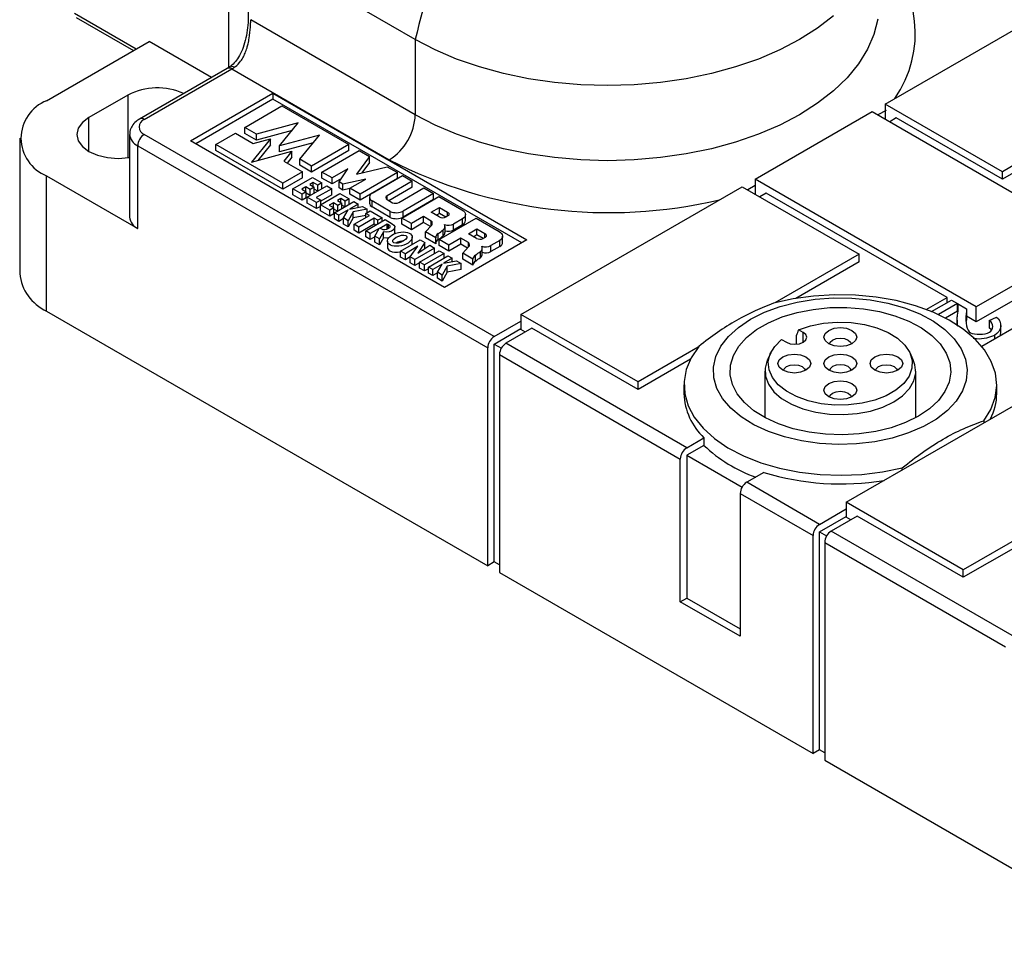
# Model space of a CAD drawing. Header units: millimetres. Extents: x 13 to 546, y 13 to 419.
# Tile 5 of 9: x 411 to 465, y 311 to 361. Entities that reach past the tile are written whole.
import ezdxf

# ---------------------------------------------------------------- set-up
doc = ezdxf.new("R2010")
doc.units = ezdxf.units.MM
doc.header["$LTSCALE"] = 2

msp = doc.modelspace()

# ---------------------------------------------------------------- linework, layer by layer
for p, q in [((422.77, 367.85), (422.77, 358.307)), ((432.918, 359.829), (423.751, 365.121)), ((458.457, 356.325), (470.478, 363.265)), ((417.749, 359.316), (414.39, 361.255)), ((414.494, 361.026), (417.603, 359.232)), ((432.918, 355.746), (423.974, 360.91)), ((412.884, 356.508), (418.456, 359.725)), ((421.845, 357.768), (418.456, 359.725)), ((432.918, 359.829), (432.918, 355.746)), ((422.698, 358.261), (417.938, 355.513)), ((418.188, 355.488), (422.948, 358.236)), ((422.839, 358.35), (422.698, 358.261)), ((422.948, 358.236), (431.504, 353.297)), ((420.705, 354.329), (425.181, 356.913)), ((425.181, 356.913), (438.984, 348.945)), ((425.181, 356.913), (425.181, 356.586)), ((417.304, 356.814), (415.182, 355.589)), ((417.304, 356.814), (417.304, 353.409)), ((425.181, 356.586), (420.988, 354.166)), ((438.701, 348.781), (425.181, 356.586)), ((423.652, 355.055), (425.672, 356.221)), ((425.672, 356.221), (429.303, 354.125)), ((451.386, 352.243), (457.75, 355.917)), ((457.75, 355.917), (469.771, 348.977)), ((458.503, 355.984), (458.05, 355.744)), ((458.457, 356.325), (458.457, 355.509)), ((464.821, 352.651), (458.457, 356.325)), ((415.182, 353.753), (415.182, 355.589)), ((426.557, 355.301), (424.285, 354.689)), ((425.545, 354.051), (426.557, 355.301)), ((458.422, 355.529), (458.457, 355.549)), ((459.058, 355.57), (458.705, 355.366)), ((464.821, 352.243), (459.058, 355.57)), ((469.511, 355.358), (464.821, 352.651)), ((424.285, 354.689), (423.652, 355.055)), ((423.652, 354.728), (423.652, 355.055)), ((426.219, 354.884), (424.285, 354.362)), ((411.42, 354.467), (411.42, 347.118)), ((417.395, 354.672), (417.395, 350.181)), ((437.209, 343.691), (418.188, 354.672)), ((434.508, 346.361), (420.705, 354.329)), ((422.087, 354.129), (423.15, 354.743)), ((423.15, 354.743), (424.116, 354.185)), ((424.285, 354.362), (423.652, 354.728)), ((425.045, 354.436), (424.022, 353.172)), ((424.116, 354.185), (425.045, 354.436)), ((424.285, 354.362), (424.285, 354.689)), ((425.045, 354.109), (425.045, 354.436)), ((427.711, 354.635), (425.545, 354.051)), ((426.65, 353.324), (427.711, 354.635)), ((469.083, 354.703), (464.821, 352.243)), ((417.834, 354.059), (436.855, 343.079)), ((417.834, 349.568), (417.834, 354.059)), ((422.087, 353.803), (422.087, 354.129)), ((425.718, 352.033), (422.087, 354.129)), ((425.718, 351.707), (422.087, 353.803)), ((424.022, 353.172), (426.211, 353.762)), ((425.045, 354.109), (424.36, 353.263)), ((427.373, 354.217), (425.545, 353.724)), ((425.545, 353.724), (425.545, 354.051)), ((426.211, 353.762), (425.777, 353.226)), ((426.211, 353.436), (426.211, 353.762)), ((429.303, 354.125), (427.283, 352.958)), ((429.303, 353.798), (427.283, 352.632)), ((427.848, 352.632), (429.868, 353.799)), ((429.303, 353.798), (429.303, 354.125)), ((429.868, 353.799), (430.424, 353.478)), ((425.777, 353.226), (426.781, 352.647)), ((426.211, 353.436), (425.957, 353.122)), ((426.65, 352.997), (426.65, 353.324)), ((427.283, 352.958), (426.65, 353.324)), ((430.424, 353.478), (429.726, 352.519)), ((430.424, 353.151), (430.424, 353.478)), ((426.781, 352.647), (425.718, 352.033)), ((427.283, 352.632), (426.65, 352.997)), ((426.781, 352.32), (426.781, 352.647)), ((427.283, 352.632), (427.283, 352.958)), ((428.404, 352.312), (427.848, 352.632)), ((427.848, 352.306), (427.848, 352.632)), ((429.259, 352.805), (428.404, 352.312)), ((428.787, 352.09), (429.259, 352.805)), ((429.726, 352.519), (431.387, 352.922)), ((430.424, 353.151), (430.015, 352.589)), ((431.387, 352.922), (431.943, 352.601)), ((464.821, 352.243), (464.821, 352.651)), ((412.884, 345.077), (412.884, 352.426)), ((412.884, 352.426), (417.834, 349.568)), ((426.781, 352.32), (425.718, 351.707)), ((426.264, 351.718), (427.327, 352.332)), ((427.327, 352.332), (427.831, 352.04)), ((428.404, 351.985), (427.848, 352.306)), ((428.404, 351.985), (428.404, 352.312)), ((428.911, 352.278), (428.404, 351.985)), ((428.983, 351.977), (428.787, 352.09)), ((428.787, 351.764), (428.787, 352.09)), ((430.222, 352.25), (428.983, 351.977)), ((429.366, 351.756), (430.222, 352.25)), ((431.943, 352.601), (429.922, 351.435)), ((431.943, 352.275), (429.922, 351.108)), ((430.581, 351.482), (432.232, 352.434)), ((432.757, 352.131), (431.393, 351.343)), ((431.943, 352.275), (431.943, 352.601)), ((432.232, 352.434), (432.757, 352.131)), ((432.757, 351.804), (432.757, 352.131)), ((451.386, 352.243), (451.386, 351.427)), ((463.407, 345.304), (451.386, 352.243)), ((425.718, 351.707), (425.718, 352.033)), ((426.768, 351.427), (426.264, 351.718)), ((426.264, 351.391), (426.264, 351.718)), ((426.967, 351.826), (426.744, 351.697)), ((426.744, 351.697), (426.991, 351.555)), ((426.991, 351.555), (426.768, 351.427)), ((427.214, 351.684), (426.967, 351.826)), ((426.967, 351.569), (426.967, 351.826)), ((426.991, 351.228), (426.991, 351.555)), ((427.051, 351.263), (428.114, 351.877)), ((427.367, 352.057), (427.184, 351.952)), ((427.184, 351.952), (427.431, 351.809)), ((427.431, 351.809), (427.214, 351.684)), ((427.214, 351.357), (427.214, 351.684)), ((427.613, 351.914), (427.367, 352.057)), ((427.367, 351.846), (427.367, 352.057)), ((427.431, 351.483), (427.431, 351.809)), ((427.613, 351.588), (427.431, 351.693)), ((428.377, 351.725), (427.536, 351.24)), ((427.831, 352.04), (427.613, 351.914)), ((427.613, 351.588), (427.613, 351.914)), ((427.831, 351.714), (427.831, 352.04)), ((428.114, 351.877), (428.377, 351.725)), ((428.377, 351.399), (428.377, 351.725)), ((428.983, 351.651), (428.787, 351.764)), ((428.983, 351.651), (428.983, 351.977)), ((429.366, 351.735), (428.983, 351.651)), ((429.922, 351.435), (429.366, 351.756)), ((429.366, 351.429), (429.366, 351.756)), ((432.757, 351.804), (431.486, 351.07)), ((432.021, 350.981), (433.385, 351.768)), ((433.385, 351.768), (433.911, 351.465)), ((438.658, 344.895), (450.679, 351.835)), ((450.679, 351.835), (457.043, 348.161)), ((451.386, 351.902), (450.986, 351.658)), ((426.768, 351.1), (426.264, 351.391)), ((426.768, 351.1), (426.768, 351.427)), ((426.991, 351.228), (426.768, 351.1)), ((427.214, 351.357), (426.991, 351.486)), ((427.051, 350.937), (427.051, 351.263)), ((427.556, 350.972), (427.051, 351.263)), ((427.536, 351.24), (427.778, 351.1)), ((427.778, 351.1), (427.556, 350.972)), ((427.762, 350.853), (428.825, 351.466)), ((428.377, 351.399), (427.778, 351.053)), ((427.778, 350.862), (427.778, 351.1)), ((428.519, 350.416), (429.582, 351.03)), ((428.865, 351.192), (428.683, 351.087)), ((428.683, 351.087), (428.93, 350.944)), ((428.825, 351.466), (429.33, 351.175)), ((429.112, 351.049), (428.865, 351.192)), ((428.865, 350.981), (428.865, 351.192)), ((429.33, 351.175), (429.112, 351.049)), ((429.112, 350.758), (429.112, 351.049)), ((429.33, 350.884), (429.33, 351.175)), ((429.922, 351.108), (429.366, 351.429)), ((429.582, 351.03), (429.819, 350.893)), ((429.922, 351.108), (429.922, 351.435)), ((430.428, 351.268), (430.428, 350.941)), ((431.561, 350.489), (430.572, 351.06)), ((430.572, 350.733), (430.572, 351.06)), ((431.383, 351.13), (431.682, 350.957)), ((431.393, 351.124), (431.393, 351.343)), ((432.184, 350.129), (434.204, 351.296)), ((433.911, 351.465), (432.26, 350.512)), ((433.911, 351.138), (432.26, 350.186)), ((433.911, 351.138), (433.911, 351.465)), ((434.204, 351.296), (435.456, 350.573)), ((451.351, 351.447), (451.386, 351.467)), ((451.987, 351.488), (451.634, 351.284)), ((461.816, 345.814), (451.987, 351.488)), ((427.556, 350.645), (427.051, 350.937)), ((427.556, 350.645), (427.556, 350.972)), ((427.762, 350.764), (427.556, 350.645)), ((428.267, 350.561), (427.762, 350.853)), ((427.762, 350.526), (427.762, 350.853)), ((428.267, 350.235), (427.762, 350.526)), ((428.466, 350.961), (428.243, 350.832)), ((428.243, 350.832), (428.489, 350.69)), ((428.489, 350.69), (428.267, 350.561)), ((428.267, 350.235), (428.267, 350.561)), ((428.712, 350.819), (428.466, 350.961)), ((428.466, 350.704), (428.466, 350.961)), ((428.489, 350.363), (428.489, 350.69)), ((428.682, 350.51), (428.489, 350.621)), ((428.93, 350.944), (428.712, 350.819)), ((428.712, 350.528), (428.712, 350.819)), ((429.267, 350.574), (428.756, 350.279)), ((428.93, 350.653), (428.93, 350.944)), ((429.081, 350.74), (428.93, 350.828)), ((429.008, 350.134), (429.267, 350.574)), ((429.819, 350.893), (429.349, 350.621)), ((429.349, 350.621), (430.051, 350.759)), ((430.308, 350.61), (429.54, 350.464)), ((429.819, 350.713), (429.819, 350.893)), ((430.051, 350.759), (430.308, 350.61)), ((430.23, 350.381), (430.468, 350.518)), ((430.308, 350.426), (430.308, 350.61)), ((430.468, 350.518), (431.111, 350.147)), ((431.561, 350.162), (430.572, 350.733)), ((431.561, 350.162), (431.561, 350.489)), ((432.26, 350.186), (432.26, 350.512)), ((433.787, 350.447), (434.237, 350.708)), ((434.237, 350.708), (434.673, 350.456)), ((434.237, 350.381), (434.237, 350.708)), ((428.489, 350.363), (428.267, 350.235)), ((428.756, 350.279), (428.519, 350.416)), ((428.519, 350.089), (428.519, 350.416)), ((428.756, 349.952), (428.519, 350.089)), ((428.756, 349.952), (428.756, 350.279)), ((429.008, 350.098), (428.756, 349.952)), ((429.266, 349.985), (429.008, 350.134)), ((429.008, 349.807), (429.008, 350.134)), ((429.54, 350.464), (429.266, 349.985)), ((429.54, 350.137), (429.266, 349.658)), ((429.266, 349.658), (429.266, 349.985)), ((429.54, 350.137), (429.54, 350.464)), ((430.23, 350.269), (429.54, 350.137)), ((429.595, 349.795), (430.421, 350.271)), ((430.683, 350.119), (429.858, 349.643)), ((430.224, 349.432), (431.287, 350.045)), ((430.421, 350.271), (430.23, 350.381)), ((430.23, 350.161), (430.23, 350.381)), ((430.874, 350.009), (430.683, 350.119)), ((430.683, 349.793), (430.683, 350.119)), ((431.111, 350.147), (430.874, 350.009)), ((430.874, 349.807), (430.874, 350.009)), ((431.111, 349.944), (431.111, 350.147)), ((431.287, 350.045), (431.668, 349.825)), ((432.71, 349.826), (432.184, 350.129)), ((432.184, 349.803), (432.184, 350.129)), ((433.371, 350.208), (432.71, 349.826)), ((433.783, 349.969), (433.371, 350.208)), ((433.371, 349.881), (433.371, 350.208)), ((433.783, 349.716), (433.783, 349.969)), ((434.223, 350.196), (433.787, 350.447)), ((434.237, 350.381), (434.069, 350.284)), ((434.208, 348.961), (436.229, 350.127)), ((434.578, 350.184), (434.237, 350.381)), ((434.687, 350.246), (434.59, 350.191)), ((434.673, 350.239), (434.673, 350.456)), ((435.489, 350.081), (435.003, 349.801)), ((435.489, 349.754), (435.489, 350.081)), ((435.64, 349.99), (435.64, 350.317)), ((436.229, 350.127), (437.48, 349.404)), ((429.266, 349.658), (429.008, 349.807)), ((429.858, 349.643), (429.595, 349.795)), ((429.595, 349.468), (429.595, 349.795)), ((429.858, 349.316), (429.595, 349.468)), ((430.683, 349.793), (429.858, 349.316)), ((429.858, 349.316), (429.858, 349.643)), ((430.471, 349.289), (430.224, 349.432)), ((430.224, 349.105), (430.224, 349.432)), ((430.952, 349.567), (430.471, 349.289)), ((430.766, 349.745), (430.683, 349.793)), ((430.713, 349.149), (430.952, 349.567)), ((430.992, 349.59), (431.392, 349.821)), ((431.054, 349.554), (430.992, 349.59)), ((431.392, 349.821), (431.454, 349.785)), ((431.392, 349.528), (431.392, 349.821)), ((431.454, 349.556), (431.454, 349.785)), ((431.805, 349.308), (431.805, 349.634)), ((432.71, 349.499), (432.184, 349.803)), ((433.371, 349.881), (432.71, 349.499)), ((432.71, 349.499), (432.71, 349.826)), ((433.739, 349.668), (433.371, 349.881)), ((433.472, 349.385), (433.794, 349.727)), ((434.429, 349.156), (434.429, 349.483)), ((434.533, 349.346), (434.533, 349.672)), ((435.003, 349.474), (435.003, 349.801)), ((435.489, 349.754), (435.003, 349.474)), ((435.811, 349.279), (436.261, 349.539)), ((436.261, 349.539), (436.698, 349.287)), ((436.261, 349.212), (436.261, 349.539)), ((430.471, 348.963), (430.224, 349.105)), ((430.471, 348.963), (430.471, 349.289)), ((430.713, 349.102), (430.471, 348.963)), ((430.976, 348.998), (430.713, 349.149)), ((430.713, 348.823), (430.713, 349.149)), ((431.193, 349.378), (430.976, 348.998)), ((431.193, 349.051), (430.976, 348.671)), ((430.976, 348.671), (430.976, 348.998)), ((431.193, 349.051), (431.193, 349.378)), ((431.402, 348.879), (431.402, 348.553)), ((431.805, 349.308), (431.803, 349.285)), ((432.119, 348.338), (433.182, 348.952)), ((432.756, 348.767), (432.756, 349.094)), ((433.182, 348.952), (433.435, 348.805)), ((433.472, 349.059), (433.472, 349.385)), ((434.029, 349.064), (433.472, 349.385)), ((434.029, 348.738), (433.472, 349.059)), ((434.029, 348.738), (434.029, 349.064)), ((434.167, 348.962), (434.167, 349.288)), ((434.734, 348.657), (434.208, 348.961)), ((434.208, 348.634), (434.208, 348.961)), ((438.984, 348.945), (434.508, 346.361)), ((435.395, 349.039), (434.734, 348.657)), ((435.808, 348.801), (435.395, 349.039)), ((435.395, 348.712), (435.395, 349.039)), ((436.247, 349.027), (435.811, 349.279)), ((436.261, 349.212), (436.094, 349.116)), ((436.602, 349.016), (436.261, 349.212)), ((436.711, 349.078), (436.615, 349.022)), ((436.698, 349.07), (436.698, 349.287)), ((437.513, 348.912), (437.028, 348.632)), ((437.513, 348.586), (437.513, 348.912)), ((437.664, 348.821), (437.664, 349.148)), ((469.771, 348.977), (463.407, 345.304)), ((430.976, 348.671), (430.713, 348.823)), ((432.379, 348.188), (432.119, 348.338)), ((432.119, 348.011), (432.119, 348.338)), ((433.065, 348.605), (432.379, 348.188)), ((432.648, 348.032), (433.065, 348.605)), ((433.965, 348.499), (432.902, 347.886)), ((433.435, 348.805), (433.052, 348.225)), ((433.052, 348.225), (433.704, 348.65)), ((433.154, 347.74), (434.217, 348.354)), ((433.435, 348.478), (433.431, 348.471)), ((433.435, 348.478), (433.435, 348.805)), ((433.704, 348.65), (433.965, 348.499)), ((433.965, 348.208), (433.965, 348.499)), ((434.734, 348.331), (434.208, 348.634)), ((434.217, 348.354), (434.49, 348.196)), ((435.395, 348.712), (434.734, 348.331)), ((434.734, 348.331), (434.734, 348.657)), ((435.763, 348.5), (435.395, 348.712)), ((435.497, 348.217), (435.818, 348.558)), ((435.808, 348.547), (435.808, 348.801)), ((436.557, 348.177), (436.557, 348.504)), ((437.028, 348.305), (437.028, 348.632)), ((437.513, 348.586), (437.028, 348.305)), ((473.071, 348.556), (463.708, 343.15)), ((432.379, 347.861), (432.119, 348.011)), ((432.379, 347.861), (432.379, 348.188)), ((432.648, 348.025), (432.379, 347.861)), ((432.902, 347.886), (432.648, 348.032)), ((432.648, 347.706), (432.648, 348.032)), ((432.902, 347.559), (432.902, 347.886)), ((434.49, 348.196), (433.427, 347.582)), ((433.628, 347.466), (434.691, 348.08)), ((434.928, 347.943), (434.458, 347.672)), ((434.458, 347.672), (435.16, 347.809)), ((434.49, 347.964), (434.49, 348.196)), ((434.691, 348.08), (434.928, 347.943)), ((434.928, 347.764), (434.928, 347.943)), ((435.16, 347.809), (435.418, 347.661)), ((435.497, 347.89), (435.497, 348.217)), ((436.053, 347.896), (435.497, 348.217)), ((436.053, 347.569), (435.497, 347.89)), ((436.053, 347.569), (436.053, 347.896)), ((436.192, 347.793), (436.192, 348.12)), ((436.453, 347.988), (436.453, 348.314)), ((457.043, 348.161), (452.462, 345.516)), ((457.043, 347.753), (457.043, 348.161)), ((469.771, 348.161), (463.407, 344.487)), ((432.902, 347.559), (432.648, 347.706)), ((433.154, 347.705), (432.902, 347.559)), ((433.154, 347.413), (433.154, 347.74)), ((433.427, 347.582), (433.154, 347.74)), ((433.427, 347.256), (433.154, 347.413)), ((433.427, 347.256), (433.427, 347.582)), ((433.628, 347.372), (433.427, 347.256)), ((433.865, 347.329), (433.628, 347.466)), ((433.628, 347.14), (433.628, 347.466)), ((434.377, 347.625), (433.865, 347.329)), ((433.865, 347.003), (433.865, 347.329)), ((434.117, 347.184), (434.377, 347.625)), ((434.649, 347.514), (434.375, 347.035)), ((435.418, 347.661), (434.649, 347.514)), ((434.649, 347.188), (434.649, 347.514)), ((435.418, 347.334), (434.649, 347.188)), ((435.418, 347.334), (435.418, 347.661)), ((457.043, 347.753), (453.596, 345.763)), ((433.865, 347.003), (433.628, 347.14)), ((434.117, 347.148), (433.865, 347.003)), ((434.375, 347.035), (434.117, 347.184)), ((434.117, 346.858), (434.117, 347.184)), ((434.375, 346.709), (434.117, 346.858)), ((434.649, 347.188), (434.375, 346.709)), ((434.375, 346.709), (434.375, 347.035)), ((460.685, 345.161), (461.816, 345.814)), ((460.965, 345.049), (462.053, 345.677)), ((461.816, 345.54), (461.816, 345.814)), ((462.053, 345.677), (462.387, 345.484)), ((462.387, 345.484), (461.345, 344.883)), ((462.387, 345.484), (462.387, 345.076)), ((462.39, 345.482), (462.88, 345.2)), ((462.39, 345.074), (462.39, 345.482)), ((462.88, 345.2), (462.88, 344.791)), ((463.407, 344.487), (463.407, 345.304)), ((412.884, 345.077), (436.855, 331.239)), ((438.658, 344.895), (438.658, 344.079)), ((445.022, 341.222), (438.658, 344.895)), ((462.387, 345.076), (461.727, 344.695)), ((462.399, 345.041), (462.39, 345.074)), ((462.859, 344.935), (462.859, 344.527)), ((463.407, 344.487), (462.88, 344.791)), ((464.101, 344.567), (464.495, 344.752)), ((437.209, 343.691), (438.658, 344.528)), ((437.209, 343.283), (438.658, 344.12)), ((439.259, 344.14), (437.845, 343.324)), ((438.906, 343.936), (438.658, 344.079)), ((445.022, 340.813), (439.259, 344.14)), ((454.003, 343.916), (453.745, 344.064)), ((462.364, 344.577), (462.364, 344.266)), ((464.101, 344.567), (464.101, 344.159)), ((464.735, 343.893), (464.735, 344.301)), ((452.826, 343.534), (453.083, 343.385)), ((453.615, 343.731), (453.615, 343.278)), ((454.003, 343.385), (454.003, 343.916)), ((464.394, 343.75), (464.394, 343.546)), ((464.716, 343.893), (464.692, 343.719)), ((436.855, 331.239), (436.855, 343.079)), ((437.209, 331.443), (437.209, 343.283)), ((437.209, 343.283), (437.595, 343.06)), ((447.674, 337.65), (437.845, 343.324)), ((448.298, 343.112), (445.022, 341.222)), ((437.492, 342.711), (437.492, 330.871)), ((437.492, 342.711), (447.32, 337.037)), ((447.87, 342.457), (445.022, 340.813)), ((452.232, 342.804), (452.056, 342.423)), ((459.98, 342.423), (459.804, 342.804)), ((451.918, 341.814), (451.918, 339.285)), ((456.336, 334.69), (468.357, 341.63)), ((460.118, 339.285), (460.118, 341.814)), ((445.022, 340.813), (445.022, 341.222)), ((447.518, 341.059), (447.518, 340.589)), ((464.518, 340.589), (464.518, 341.059)), ((463.822, 339.115), (463.822, 339.012)), ((447.674, 337.65), (448.605, 338.187)), ((448.605, 338.187), (448.605, 337.779)), ((448.605, 337.779), (447.674, 337.241)), ((447.674, 337.241), (450.677, 335.508)), ((447.674, 337.241), (447.674, 329.484)), ((447.32, 329.28), (447.32, 337.037)), ((451.858, 336.31), (450.927, 335.772)), ((459.386, 336.451), (459.386, 336.554)), ((454.886, 333.486), (450.927, 335.772)), ((450.573, 335.16), (454.533, 332.874)), ((450.573, 335.16), (450.573, 327.402)), ((456.336, 334.69), (456.336, 333.874)), ((462.7, 331.016), (456.336, 334.69)), ((454.886, 333.486), (456.336, 334.323)), ((454.886, 333.078), (456.336, 333.915)), ((456.937, 333.935), (455.523, 333.119)), ((462.7, 330.608), (456.937, 333.935)), ((456.583, 333.731), (456.336, 333.874)), ((454.533, 321.034), (454.533, 332.874)), ((454.886, 321.238), (454.886, 333.078)), ((454.886, 333.078), (455.273, 332.855)), ((465.352, 327.445), (455.523, 333.119)), ((465.975, 332.907), (462.7, 331.016)), ((455.169, 332.506), (455.169, 320.666)), ((455.169, 332.506), (464.998, 326.832)), ((465.548, 332.252), (462.7, 330.608)), ((437.209, 331.443), (436.855, 331.239)), ((437.492, 331.28), (437.209, 331.443)), ((437.492, 330.871), (454.533, 321.034)), ((462.7, 330.608), (462.7, 331.016)), ((447.32, 329.28), (447.674, 329.484)), ((450.573, 327.402), (447.32, 329.28)), ((447.674, 329.484), (450.573, 327.811)), ((454.886, 321.238), (454.533, 321.034)), ((455.169, 321.075), (454.886, 321.238)), ((455.169, 320.666), (472.211, 310.829))]:
    msp.add_line(p, q)
at = {"flags": 128}
for points in [[(455.64, 361.121), (454.776, 360.449), (453.803, 359.829), (452.729, 359.267), (451.565, 358.769), (450.322, 358.339), (449.012, 357.981), (447.647, 357.699), (446.242, 357.496), (444.808, 357.373), (443.361, 357.332), (441.913, 357.373), (440.48, 357.496), (439.074, 357.699), (437.709, 357.981), (436.399, 358.339), (435.156, 358.769), (433.992, 359.267), (432.918, 359.829)], [(458.057, 360.939), (457.845, 360.112), (457.493, 359.3), (457.004, 358.512), (456.385, 357.756), (455.64, 357.038), (454.776, 356.366), (453.803, 355.746), (452.729, 355.185), (451.565, 354.686), (450.322, 354.256), (449.012, 353.898), (447.647, 353.617), (446.242, 353.413), (444.808, 353.291), (443.361, 353.249), (441.913, 353.291), (440.48, 353.413), (439.074, 353.617), (437.709, 353.898), (436.399, 354.256), (435.156, 354.686), (433.992, 355.185), (432.918, 355.746)], [(415.182, 355.589), (414.825, 355.32), (414.6, 355.007), (414.523, 354.671), (414.6, 354.335), (414.825, 354.022), (415.182, 353.753), (415.648, 353.546), (416.191, 353.416), (416.773, 353.372), (417.356, 353.416), (417.395, 353.423)], [(435.456, 350.573), (435.531, 350.521), (435.587, 350.462), (435.624, 350.398), (435.639, 350.331), (435.633, 350.263), (435.605, 350.198), (435.556, 350.136), (435.489, 350.081)], [(434.673, 350.456), (434.705, 350.434), (434.729, 350.408), (434.745, 350.381), (434.751, 350.353), (434.748, 350.324), (434.736, 350.296), (434.716, 350.27), (434.687, 350.246)], [(431.668, 349.825), (431.758, 349.752), (431.802, 349.666), (431.794, 349.577), (431.736, 349.493), (431.634, 349.426), (431.499, 349.381), (431.347, 349.365), (431.193, 349.378)], [(431.454, 349.785), (431.486, 349.763), (431.51, 349.739), (431.527, 349.712), (431.535, 349.684), (431.535, 349.655), (431.526, 349.627), (431.508, 349.6), (431.483, 349.576)], [(431.467, 349.048), (431.347, 349.038), (431.193, 349.051)], [(436.698, 349.287), (436.729, 349.265), (436.754, 349.24), (436.769, 349.212), (436.776, 349.184), (436.773, 349.155), (436.761, 349.127), (436.74, 349.101), (436.711, 349.078)], [(437.48, 349.404), (437.555, 349.352), (437.612, 349.293), (437.648, 349.229), (437.664, 349.162), (437.657, 349.095), (437.629, 349.029), (437.581, 348.967), (437.513, 348.912)], [(451.139, 344.63), (451.901, 345.01), (452.751, 345.322), (453.671, 345.559), (454.641, 345.717), (455.64, 345.791), (456.647, 345.78), (457.641, 345.685), (458.6, 345.507), (459.504, 345.251), (460.334, 344.921), (461.072, 344.525), (461.702, 344.072), (462.211, 343.57), (462.588, 343.031), (462.825, 342.465), (462.917, 341.886), (462.861, 341.306), (462.66, 340.736), (462.318, 340.189), (461.841, 339.677), (461.24, 339.21), (460.528, 338.799), (459.719, 338.452), (458.832, 338.177), (457.885, 337.979), (456.898, 337.863), (455.892, 337.831), (454.889, 337.884), (453.91, 338.021), (452.975, 338.238), (452.106, 338.532), (451.32, 338.896), (450.634, 339.322), (450.063, 339.801), (449.619, 340.323), (449.311, 340.877), (449.147, 341.45), (449.128, 342.032), (449.257, 342.608), (449.529, 343.168), (449.94, 343.699), (450.48, 344.19), (451.139, 344.63)], [(463.822, 339.115), (464.203, 339.736), (464.436, 340.381), (464.518, 341.038), (464.446, 341.696), (464.222, 342.342), (463.851, 342.965), (463.338, 343.554), (462.693, 344.097), (461.927, 344.586), (461.056, 345.012), (460.093, 345.366), (459.057, 345.642), (457.966, 345.836), (456.84, 345.943), (455.699, 345.963), (454.564, 345.894), (453.455, 345.738), (452.392, 345.497)], [(460.26, 339.364), (459.563, 339.019), (458.783, 338.739), (457.937, 338.532), (457.047, 338.401), (456.133, 338.35), (455.216, 338.381), (454.317, 338.492), (453.459, 338.681), (452.661, 338.943), (451.941, 339.272), (451.317, 339.661), (450.803, 340.101), (450.411, 340.581), (450.151, 341.089), (450.028, 341.615), (450.045, 342.145), (450.203, 342.667), (450.497, 343.17), (450.92, 343.64), (451.463, 344.068), (452.112, 344.443), (452.853, 344.756), (453.669, 345.001), (454.539, 345.17), (455.444, 345.261), (456.362, 345.272), (457.273, 345.201), (458.154, 345.05), (458.985, 344.824), (459.746, 344.527), (460.42, 344.167), (460.991, 343.752), (461.445, 343.291), (461.772, 342.795), (461.964, 342.277), (462.017, 341.747), (461.929, 341.219), (461.702, 340.705), (461.343, 340.217), (460.858, 339.767), (460.26, 339.364)], [(453.745, 344.064), (454.396, 344.281), (455.106, 344.422), (455.85, 344.482), (456.599, 344.459), (457.328, 344.353), (458.008, 344.17), (458.615, 343.915), (459.127, 343.598), (459.525, 343.23), (459.794, 342.826), (459.924, 342.399), (459.911, 341.965), (459.754, 341.541), (459.461, 341.142), (459.041, 340.783), (458.51, 340.477), (457.888, 340.234), (457.197, 340.065), (456.462, 339.975), (455.711, 339.967), (454.972, 340.042), (454.271, 340.197), (453.634, 340.427), (453.085, 340.722), (452.643, 341.073), (452.325, 341.466), (452.143, 341.886), (452.103, 342.319), (452.207, 342.748), (452.451, 343.158), (452.826, 343.534)], [(456.018, 344.178), (456.358, 344.139), (456.646, 344.028), (456.839, 343.861), (456.906, 343.665), (456.839, 343.469), (456.646, 343.302), (456.358, 343.191), (456.018, 343.152), (455.678, 343.191), (455.39, 343.302), (455.197, 343.469), (455.129, 343.665), (455.197, 343.861), (455.39, 344.028), (455.678, 344.139), (456.018, 344.178)], [(453.083, 343.385), (453.294, 343.304), (453.543, 343.275), (453.792, 343.304), (454.003, 343.385), (454.143, 343.507), (454.193, 343.651), (454.143, 343.794), (454.003, 343.916)], [(455.42, 343.286), (455.464, 343.389), (455.594, 343.502), (455.788, 343.577), (456.018, 343.603)], [(456.018, 343.603), (456.247, 343.577), (456.442, 343.502), (456.572, 343.389), (456.616, 343.286)], [(448.33, 343.152), (447.913, 342.539), (447.643, 341.899), (447.524, 341.243), (447.558, 340.585), (447.744, 339.935), (448.08, 339.305), (448.558, 338.707), (449.172, 338.151), (449.908, 337.648), (450.755, 337.206), (451.697, 336.834), (452.716, 336.538), (453.796, 336.323), (454.915, 336.194), (456.054, 336.152), (457.193, 336.199), (458.31, 336.334), (459.386, 336.554)], [(452.629, 342.222), (452.697, 342.418), (452.89, 342.584), (453.178, 342.696), (453.518, 342.735), (453.858, 342.696), (454.146, 342.584), (454.339, 342.418), (454.406, 342.222), (454.339, 342.026), (454.146, 341.859), (453.858, 341.748), (453.518, 341.709), (453.178, 341.748), (452.89, 341.859), (452.697, 342.026), (452.629, 342.222)], [(455.39, 342.584), (455.678, 342.696), (456.018, 342.735), (456.358, 342.696), (456.646, 342.584), (456.839, 342.418), (456.906, 342.222), (456.839, 342.026), (456.646, 341.859), (456.358, 341.748), (456.018, 341.709), (455.678, 341.748), (455.39, 341.859), (455.197, 342.026), (455.129, 342.222), (455.197, 342.418), (455.39, 342.584)], [(459.406, 342.222), (459.339, 342.026), (459.146, 341.859), (458.858, 341.748), (458.518, 341.709), (458.178, 341.748), (457.89, 341.859), (457.697, 342.026), (457.629, 342.222), (457.697, 342.418), (457.89, 342.584), (458.178, 342.696), (458.518, 342.735), (458.858, 342.696), (459.146, 342.584), (459.339, 342.418), (459.406, 342.222)], [(452.056, 342.423), (452.049, 342.407), (451.927, 341.972), (451.947, 341.532), (452.108, 341.101), (452.405, 340.695), (452.826, 340.328), (453.358, 340.012), (453.983, 339.759), (454.678, 339.577), (455.419, 339.472), (456.181, 339.449), (456.937, 339.507), (457.662, 339.645), (458.329, 339.859), (458.917, 340.14), (459.404, 340.479), (459.774, 340.864), (460.013, 341.283), (460.115, 341.719), (460.074, 342.159), (459.98, 342.423)], [(452.92, 341.842), (452.964, 341.946), (453.094, 342.058), (453.288, 342.133), (453.518, 342.16), (453.747, 342.133), (453.942, 342.058), (454.072, 341.946), (454.116, 341.842)], [(455.594, 342.058), (455.464, 341.946), (455.42, 341.842)], [(456.616, 341.842), (456.572, 341.946), (456.442, 342.058), (456.247, 342.133), (456.018, 342.16), (455.788, 342.133), (455.594, 342.058)], [(457.92, 341.842), (457.964, 341.946), (458.094, 342.058), (458.288, 342.133), (458.518, 342.16), (458.747, 342.133), (458.942, 342.058), (459.072, 341.946), (459.116, 341.842)], [(456.018, 340.266), (455.678, 340.305), (455.39, 340.416), (455.197, 340.582), (455.129, 340.779), (455.197, 340.975), (455.39, 341.141), (455.678, 341.252), (456.018, 341.292), (456.358, 341.252), (456.646, 341.141), (456.839, 340.975), (456.906, 340.779), (456.839, 340.582), (456.646, 340.416), (456.358, 340.305), (456.018, 340.266)], [(455.42, 340.399), (455.464, 340.503), (455.594, 340.615), (455.788, 340.69), (456.018, 340.717), (456.247, 340.69), (456.442, 340.615), (456.572, 340.503), (456.616, 340.399)]]:
    msp.add_lwpolyline(points, dxfattribs=at)
for centre, radius, start, end in [((457.622, 354.386), 25.296, 137.4165, 167.575), ((453.836, 360.178), 6.254, 325.4445, 46.6552), ((422.801, 358.032), 0.251, 54.3824, 114.3071), ((421.933, 359.99), 2.027, 300.054, 304.7506), ((418.901, 353.756), 3.45, 65.494, 117.5704), ((413.681, 354.467), 2.191, 111.3126, 248.6874), ((418.343, 355.08), 0.437, 110.7834, 249.2166), ((418.043, 355.297), 0.24, 52.7461, 115.9613), ((429.848, 355.886), 3.074, 302.6055, 357.3945), ((418.13, 354.735), 0.737, 184.5133, 246.3493), ((418.602, 354.024), 0.768, 122.6055, 177.3945), ((443.434, 376.618), 26.195, 242.9073, 283.2607), ((430.66, 351.269), 0.227, 110.4538, 247.0658), ((431.433, 351.234), 0.116, 110.1439, 244.7894), ((430.684, 350.965), 0.257, 185.2204, 244.1681), ((431.886, 351.242), 0.82, 246.6186, 297.1534), ((431.824, 351.365), 0.432, 250.7805, 297.0619), ((418.145, 350.256), 0.754, 185.6948, 245.6253), ((431.886, 350.915), 0.82, 246.6186, 297.1534), ((433.683, 349.844), 0.161, 313.6233, 51.3528), ((434.412, 350.562), 0.412, 242.7295, 295.6754), ((435.346, 350.012), 0.295, 299.0055, 355.7188), ((431.25, 349.922), 0.417, 241.8967, 303.918), ((432.14, 352.285), 3.618, 304.0738, 309.2345), ((434.308, 349.67), 0.223, 302.8768, 29.4328), ((434.73, 350.335), 0.6, 247.6929, 297.1151), ((434.729, 350.011), 0.603, 251.0244, 297.0221), ((434.3, 349.052), 0.271, 119.1906, 177.3621), ((434.3, 348.725), 0.271, 119.1906, 177.3621), ((432.14, 351.959), 3.618, 304.0738, 309.2345), ((434.286, 349.358), 0.247, 305.3129, 357.1171), ((436.436, 349.393), 0.412, 242.7295, 295.6754), ((435.707, 348.675), 0.161, 313.6233, 51.3528), ((436.332, 348.501), 0.223, 302.8768, 29.4328), ((436.754, 349.166), 0.6, 247.6929, 297.1151), ((437.37, 348.843), 0.295, 299.0055, 355.7188), ((436.324, 347.883), 0.271, 119.1906, 177.3621), ((434.165, 351.117), 3.618, 304.0738, 309.2345), ((434.165, 350.79), 3.618, 304.0738, 309.2345), ((436.31, 348.19), 0.247, 305.3129, 357.1171), ((436.753, 348.843), 0.603, 251.0244, 297.0221), ((436.324, 347.557), 0.271, 119.1906, 177.3621), ((413.919, 347.365), 2.512, 185.6534, 245.6668), ((437.623, 343.044), 0.768, 122.6055, 177.3945), ((438.259, 342.676), 0.768, 122.6055, 177.3945), ((450.973, 340.706), 3.457, 181.9483, 226.7776), ((461.5, 340.607), 3.018, 332.6086, 359.6625), ((448.088, 337.002), 0.768, 122.6055, 177.3945), ((453.953, 343.344), 7.718, 226.1388, 250.8116), ((456.033, 349.811), 14.132, 252.817, 279.6088), ((451.341, 335.125), 0.768, 122.6055, 177.3945), ((455.301, 332.839), 0.768, 122.6055, 177.3945), ((455.937, 332.471), 0.768, 122.6055, 177.3945)]:
    msp.add_arc(centre, radius, start, end)
for major_axis, ratio in [((0.672, 0.153), 0.534917), ((0.379, 0.143), 0.446751)]:
    msp.add_ellipse((432.079, 348.986), major_axis=major_axis, ratio=ratio)
for major_axis, ratio, start_param, end_param in [((0.379, 0.143), 0.446751, 0.8593, 1.947344), ((0.672, 0.153), 0.534917, 3.025519, 3.6646), ((0.672, 0.153), 0.534917, 3.6646, 4.649085), ((0.672, 0.153), 0.534917, 5.982788, 6.167111)]:
    msp.add_ellipse((432.079, 348.66), major_axis=major_axis, ratio=ratio, start_param=start_param, end_param=end_param)
for points, knots in [([(423.816, 361.428), (423.82, 361.412), (423.851, 361.287), (423.843, 360.906), (423.8, 360.353), (423.694, 359.793), (423.536, 359.293), (423.332, 358.877), (423.094, 358.552), (422.911, 358.408), (422.824, 358.34)], [0, 0, 0, 0, 0.0247713, 0.1966496, 0.3599926, 0.5124075, 0.6522824, 0.779897, 0.8951893, 1, 1, 1, 1]), ([(423.088, 358.325), (423.107, 358.338), (423.231, 358.429), (423.374, 358.578), (423.532, 358.81), (423.646, 359.023), (423.728, 359.234), (423.789, 359.428), (423.842, 359.624), (423.918, 360.008), (423.951, 360.336), (423.968, 360.622), (423.973, 360.76), (423.975, 360.868), (423.975, 360.91)], [0.4589665, 0.4589665, 0.4589665, 0.4589665, 0.4688369, 0.5257438, 0.5447127, 0.5826506, 0.6205885, 0.630073, 0.6585264, 0.6964643, 0.7723402, 0.7818246, 0.8102781, 0.8294959, 0.8294959, 0.8294959, 0.8294959]), ([(423.088, 358.325), (423.043, 358.345), (422.954, 358.384), (422.868, 358.382), (422.844, 358.352), (422.842, 358.349)], [0, 0, 0, 0, 0.4780067, 0.9560135, 1, 1, 1, 1]), ([(417.938, 355.513), (417.872, 355.471), (417.71, 355.367), (417.521, 355.145), (417.401, 354.892), (417.407, 354.733), (417.409, 354.678)], [0, 0, 0, 0, 0.2174679, 0.5397105, 0.8423682, 1, 1, 1, 1]), ([(452.392, 345.497), (451.719, 345.261), (451.044, 344.955), (450.027, 344.368), (449.687, 344.152), (449.007, 343.679), (448.667, 343.423), (448.33, 343.152)], [0, 0, 0, 0, 0.5, 0.5, 0.75, 0.75, 1, 1, 1, 1]), ([(462.396, 344.246), (462.393, 344.259), (462.388, 344.281), (462.383, 344.315), (462.378, 344.347), (462.374, 344.379), (462.37, 344.422), (462.367, 344.465), (462.365, 344.508), (462.364, 344.54), (462.364, 344.583), (462.364, 344.626), (462.366, 344.669), (462.369, 344.711), (462.373, 344.754), (462.378, 344.806), (462.382, 344.836), (462.385, 344.856)], [0, 0, 0, 0, 0.060314, 0.113044, 0.165773, 0.218502, 0.271232, 0.376695, 0.429424, 0.482153, 0.534882, 0.640344, 0.693073, 0.745802, 0.851263, 0.903991, 1, 1, 1, 1]), ([(464.221, 344.043), (464.212, 344.059), (464.188, 344.102), (464.134, 344.137), (464.101, 344.159)], [0, 0, 0, 0, 0.361224, 1, 1, 1, 1]), ([(464.394, 343.75), (464.253, 343.695), (463.961, 343.581), (463.537, 343.545), (463.301, 343.571), (463.244, 343.577)], [0, 0, 0, 0, 0.414004, 0.856852, 1, 1, 1, 1]), ([(459.386, 336.554), (460.118, 337.157), (460.855, 337.684), (461.968, 338.328), (462.34, 338.518), (463.086, 338.852), (463.455, 338.993), (463.822, 339.115)], [0, 0, 0, 0, 0.5, 0.5, 0.75, 0.75, 1, 1, 1, 1])]:
    msp.add_open_spline(points, degree=3, knots=knots)
for points in [[(462.385, 344.856), (462.436, 345.183), (462.426, 345.392), (462.39, 345.482)], [(462.88, 345.2), (462.88, 345.11), (462.873, 345.02), (462.859, 344.935)], [(462.859, 344.935), (462.779, 344.451), (462.896, 344.011), (463.094, 343.896)], [(462.88, 344.791), (462.88, 344.702), (462.873, 344.611), (462.859, 344.527)], [(464.495, 344.752), (464.857, 344.501), (464.797, 343.983), (464.394, 343.75)], [(453.745, 344.064), (453.702, 343.953), (453.658, 343.842), (453.615, 343.731)], [(464.116, 343.921), (464.366, 344.065), (464.364, 344.413), (464.101, 344.567)], [(463.094, 343.896), (463.301, 343.777), (463.879, 343.784), (464.116, 343.921)]]:
    msp.add_open_spline(points, degree=3)

doc.saveas('drawing.dxf')
